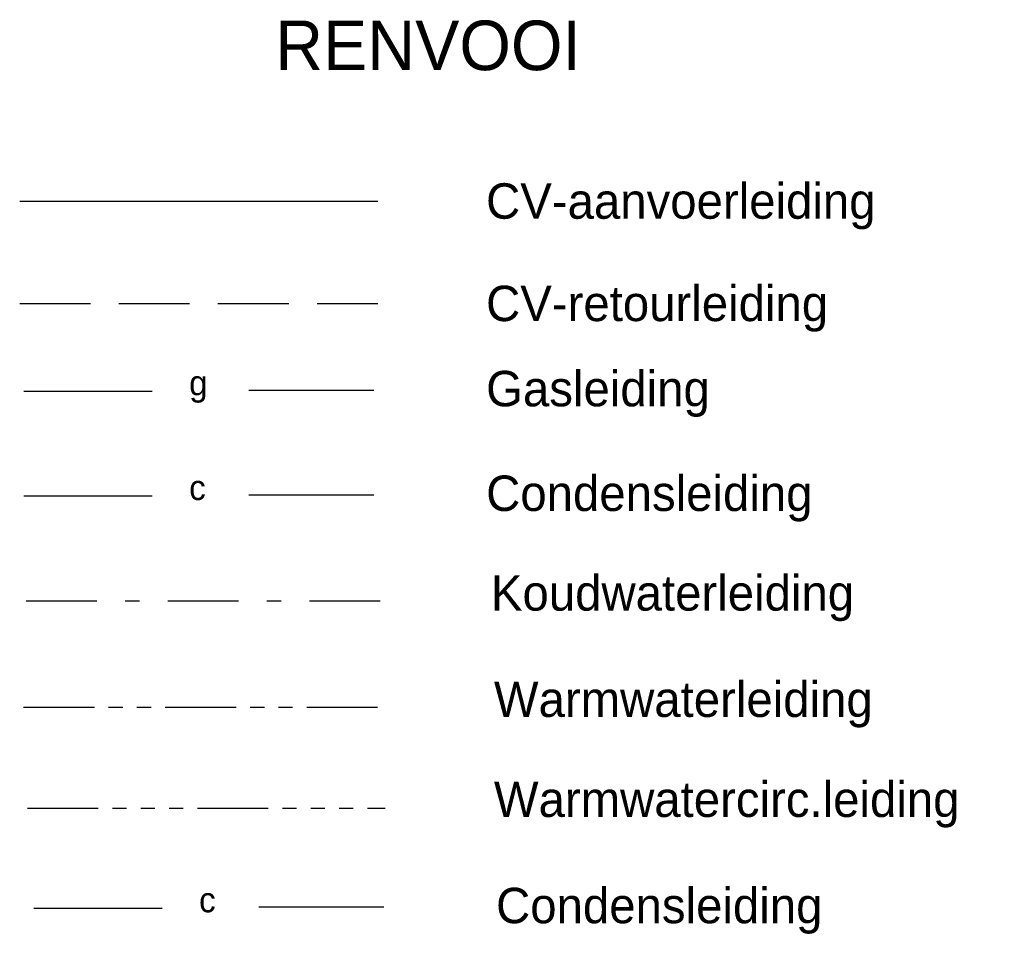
# Model space of a CAD drawing. Extents: x 3798 to 15678, y 462 to 8862.
# Tile 15 of 17: x 12006 to 13396, y 2585 to 3878. Entities that reach past the tile are written whole.
import ezdxf

# ---------------------------------------------------------------- set-up
doc = ezdxf.new("R2010")
doc.units = 0
doc.header["$LTSCALE"] = 20
for name, pattern in [('2322107', [2000, 1000, 1000]), ('2322108', [7, 5, -2]), ('2322109', [10, 5, -2, 1, -2]), ('2322110', [10, 5, -1, 1, -1, 1, -1]), ('2322111', [12, 5, -1, 1, -1, 1, -1, 1, -1]), ('2322121', [2000, 1000, 1000]), ('2322122', [47, 40, -7])]:
    doc.linetypes.add(name, pattern=pattern)
for name, color, linetype in [('WL523---', 4, 'CONTINUOUS'), ('WL531---', 4, 'CONTINUOUS'), ('WL532---', 1, 'CONTINUOUS'), ('WL5327--', 4, 'CONTINUOUS'), ('WL561---_AANVOER', 4, 'CONTINUOUS'), ('WL561---_RETOUR', 4, 'CONTINUOUS'), ('WM521---', 1, 'CONTINUOUS'), ('WM541---', 1, 'CONTINUOUS'), ('WM561---', 1, 'CONTINUOUS')]:
    doc.layers.add(name, color=color, linetype=linetype)
doc.styles.add('BURO-018', font='BUROFONT.shx', dxfattribs={"height": 36})
doc.styles.add('BURO-025', font='BUROFONT.shx', dxfattribs={"height": 50})
doc.styles.add('BURO-035', font='BUROFONT.shx', dxfattribs={"height": 70})

msp = doc.modelspace()

# ---------------------------------------------------------------- linework, layer by layer
at = {"layer": 'WL523---', "color": 3, "linetype": '2322122'}
for p, q in [((12011.8484, 3353.17771), (12192.96155, 3353.17771)), ((12329.49634, 3354.80013), (12506.20563, 3354.80013))]:
    msp.add_line(p, q, dxfattribs=at)
at = {"layer": 'WL523---', "linetype": '2322122'}
for p, q in [((12011.8484, 3205.39072), (12192.96155, 3205.39072)), ((12329.49634, 3207.01314), (12506.20563, 3207.01314)), ((12025.87457, 2623.31809), (12206.98771, 2623.31809)), ((12343.52251, 2624.94051), (12520.23179, 2624.94051))]:
    msp.add_line(p, q, dxfattribs=at)
at = {"layer": 'WL531---', "color": 4, "linetype": '2322109'}
msp.add_line((12014.97881, 3057.16767), (12522.11928, 3057.16767), dxfattribs=at)
at = {"layer": 'WL532---', "color": 4, "linetype": '2322110'}
msp.add_line((12011.4074, 2907.24167), (12525.69069, 2907.24167), dxfattribs=at)
at = {"layer": 'WL5327--', "linetype": '2322111'}
msp.add_line((12016.92378, 2764.28174), (12522.25258, 2764.28174), dxfattribs=at)
at = {"layer": 'WL561---_AANVOER', "linetype": '2322107'}
msp.add_line((12005.88256, 3621.39713), (12511.88147, 3621.39713), dxfattribs=at)
at = {"layer": 'WL561---_RETOUR', "linetype": '2322108'}
msp.add_line((12005.88256, 3476.84252), (12511.88147, 3476.84252), dxfattribs=at)

# ---------------------------------------------------------------- texts
at = {"layer": 'WM521---', "color": 2, "style": 'BURO-025'}
for s, p in [('CV-aanvoerleiding', (12664.55947, 3596.70758)), ('CV-retourleiding', (12664.55947, 3452.15297)), ('Gasleiding', (12664.65692, 3331.86359)), ('Condensleiding', (12664.65692, 3184.07661)), ('Koudwaterleiding', (12671.3754, 3043.40444)), ('Warmwaterleiding', (12675.60069, 2893.27886)), ('Warmwatercirc.leiding', (12675.60069, 2752.04293)), ('Condensleiding', (12678.68309, 2602.00397))]:
    msp.add_text(s, height=50, dxfattribs=at).set_placement(p)
at = {"layer": 'WM541---', "color": 3, "style": 'BURO-035'}
msp.add_text('RENVOOI', height=70, dxfattribs=at).set_placement((12366.78709, 3806.48904))
at = {"layer": 'WM561---', "color": 1, "linetype": '2322121', "style": 'BURO-018'}
for s, p in [('g', (12245.17374, 3347.30043)), ('c', (12245.17374, 3199.51344)), ('c', (12259.1999, 2617.44081))]:
    msp.add_text(s, height=35.1, dxfattribs=at).set_placement(p)

doc.saveas('drawing.dxf')
